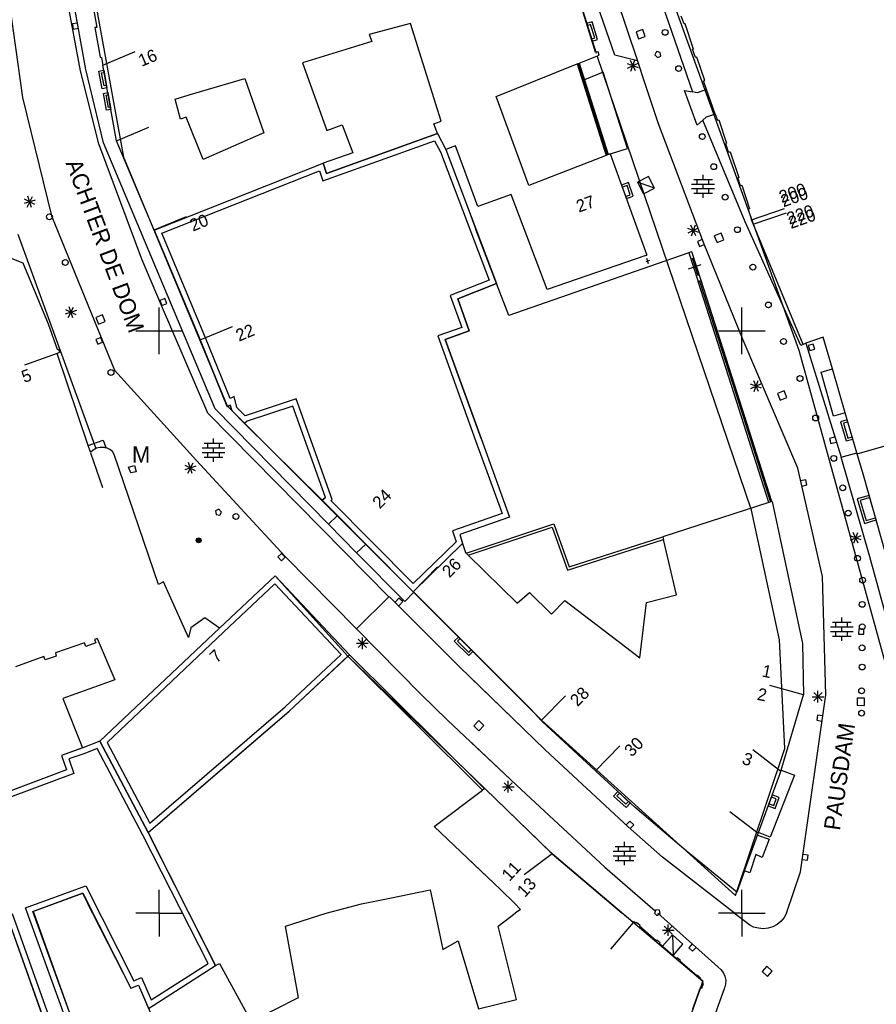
# Model space of a CAD drawing. Header units: millimetres. Extents: x 135944 to 142000, y 454200 to 456692.
# Tile 43 of 153: x 136888 to 136962, y 455792 to 455877. Entities that reach past the tile are written whole.
import ezdxf
from ezdxf.enums import TextEntityAlignment as Align

# ---------------------------------------------------------------- set-up
doc = ezdxf.new("R2010")
doc.units = ezdxf.units.MM
for name, color, linetype in [('TotaalGBKN2013_Bistad', 251, 'Continuous'), ('TotaalGBKN2013X$0$Contouren', 251, 'Continuous'), ('TotaalGBKN2013X$0$Xref', 251, 'Continuous')]:
    doc.layers.add(name, color=color, linetype=linetype)
doc.layers.add('TotaalGBKN2013X$0$PSVPORTS', color=251, linetype='Continuous', plot=False)
doc.styles.add('TotaalGBKN2013X$0$GBKN binnenstad 2009$0$Standard', font='txt')

# ---------------------------------------------------------------- blocks, each defined once
blk = doc.blocks.new('TotaalGBKN2013X$0$GBKN binnenstad 2009')
at = {"layer": 'TotaalGBKN2013_Bistad'}
for p, q in [((136893235, 455872333), (136889897, 455890339)), ((136935107, 455890813), (136941045, 455873168)), ((136935107, 455890813), (136941045, 455873168)), ((136939084, 455873661), (136933710, 455889470)), ((136939084, 455873661), (136933710, 455889470)), ((136885680, 455888852), (136888252, 455870035)), ((136893647, 455881762), (136894632, 455876033)), ((136893701, 455872442), (136892151, 455881091)), ((136937446, 455873917), (136935537, 455880018)), ((136937446, 455873917), (136935537, 455880018)), ((136942948, 455878683), (136945763, 455870519)), ((136942948, 455878683), (136945763, 455870519)), ((136945037, 455876352), (136944787, 455877025)), ((136945037, 455876352), (136944787, 455877025)), ((136892993, 455876430), (136892549, 455876356)), ((136892549, 455876356), (136892624, 455875912)), ((136892624, 455875912), (136893068, 455875987)), ((136894632, 455876033), (136894478, 455876036)), ((136894478, 455876036), (136894917, 455873483)), ((136921547, 455876401), (136918008, 455875455)), ((136924205, 455868004), (136921547, 455876401)), ((136937016, 455876291), (136936728, 455876201)), ((136937016, 455876291), (136936728, 455876201)), ((136937371, 455875154), (136937016, 455876291)), ((136937371, 455875154), (136937016, 455876291)), ((136941511, 455875864), (136940921, 455875672)), ((136941511, 455875864), (136940921, 455875672)), ((136941703, 455875274), (136941511, 455875864)), ((136941703, 455875274), (136941511, 455875864)), ((136945136, 455876361), (136945037, 455876352)), ((136945136, 455876361), (136945037, 455876352)), ((136945855, 455874176), (136945136, 455876361)), ((136945855, 455874176), (136945136, 455876361)), ((136918008, 455875455), (136918230, 455874833)), ((136937083, 455875064), (136937371, 455875154)), ((136937083, 455875064), (136937371, 455875154)), ((136940921, 455875672), (136941113, 455875082)), ((136940921, 455875672), (136941113, 455875082)), ((136941113, 455875082), (136941703, 455875274)), ((136941113, 455875082), (136941703, 455875274)), ((136918230, 455874833), (136912299, 455873018)), ((136945750, 455874173), (136945855, 455874176)), ((136945750, 455874173), (136945855, 455874176)), ((136946015, 455873480), (136945750, 455874173)), ((136946015, 455873480), (136945750, 455874173)), ((136894917, 455873483), (136895042, 455873480)), ((136895042, 455873480), (136895163, 455872815)), ((136895163, 455872815), (136897930, 455873976)), ((136936036, 455872989), (136937756, 455873680)), ((136936036, 455872989), (136937756, 455873680)), ((136937666, 455873942), (136937446, 455873917)), ((136937666, 455873942), (136937446, 455873917)), ((136937756, 455873680), (136937666, 455873942)), ((136937756, 455873680), (136937666, 455873942)), ((136941045, 455873168), (136939084, 455873661)), ((136941045, 455873168), (136939084, 455873661)), ((136940477, 455872294), (136940819, 455873234)), ((136940477, 455872294), (136940819, 455873234)), ((136942686, 455873972), (136942537, 455873701)), ((136942686, 455873972), (136942537, 455873701)), ((136942537, 455873701), (136942765, 455873457)), ((136942537, 455873701), (136942765, 455873457)), ((136942990, 455873912), (136942686, 455873972)), ((136942990, 455873912), (136942686, 455873972)), ((136942765, 455873457), (136943031, 455873581)), ((136942765, 455873457), (136943031, 455873581)), ((136943031, 455873581), (136942990, 455873912)), ((136943031, 455873581), (136942990, 455873912)), ((136946131, 455873507), (136946015, 455873480)), ((136946131, 455873507), (136946015, 455873480)), ((136946815, 455871507), (136946131, 455873507)), ((136946815, 455871507), (136946131, 455873507)), ((136895226, 455866136), (136893701, 455872442)), ((136896341, 455866325), (136895163, 455872815)), ((136912299, 455873018), (136914392, 455867211)), ((136928903, 455870124), (136935850, 455872914)), ((136928903, 455870124), (136935850, 455872914)), ((136935850, 455872914), (136936036, 455872989)), ((136935850, 455872914), (136936036, 455872989)), ((136935850, 455872914), (136938343, 455865055)), ((136935850, 455872914), (136938343, 455865055)), ((136935943, 455872952), (136938433, 455865099)), ((136935943, 455872952), (136938433, 455865099)), ((136936036, 455872989), (136938529, 455865129)), ((136936036, 455872989), (136938529, 455865129)), ((136941118, 455872593), (136940178, 455872935)), ((136941118, 455872593), (136940178, 455872935)), ((136940195, 455872553), (136941101, 455872975)), ((136940195, 455872553), (136941101, 455872975)), ((136940859, 455872311), (136940437, 455873217)), ((136940859, 455872311), (136940437, 455873217)), ((136941066, 455873163), (136941045, 455873168)), ((136941066, 455873163), (136941045, 455873168)), ((136941500, 455871801), (136941066, 455873163)), ((136941500, 455871801), (136941066, 455873163)), ((136894820, 455866052), (136893235, 455872333)), ((136895058, 455872146), (136895273, 455872184)), ((136895259, 455871023), (136895058, 455872146)), ((136902572, 455870256), (136907332, 455871660)), ((136907332, 455871660), (136908975, 455867001)), ((136942833, 455867762), (136941500, 455871801)), ((136942833, 455867762), (136941500, 455871801)), ((136895474, 455871061), (136895259, 455871023)), ((136946971, 455870722), (136946161, 455870449)), ((136946971, 455870722), (136946161, 455870449)), ((136946714, 455871454), (136946815, 455871507)), ((136946714, 455871454), (136946815, 455871507)), ((136946971, 455870722), (136946714, 455871454)), ((136946971, 455870722), (136946714, 455871454)), ((136947716, 455868605), (136946971, 455870722)), ((136947716, 455868605), (136946971, 455870722)), ((136888252, 455870035), (136890764, 455859888)), ((136895445, 455870230), (136895617, 455870260)), ((136895635, 455869179), (136895445, 455870230)), ((136901361, 455869899), (136902572, 455870256)), ((136901827, 455868163), (136901361, 455869899)), ((136931704, 455862489), (136928903, 455870124)), ((136931704, 455862489), (136928903, 455870124)), ((136946166, 455867645), (136945088, 455870637)), ((136945088, 455870637), (136945763, 455870519)), ((136946166, 455867645), (136945088, 455870637)), ((136945088, 455870637), (136945763, 455870519)), ((136946161, 455870449), (136945763, 455870519)), ((136946161, 455870449), (136945763, 455870519)), ((136895807, 455869209), (136895635, 455869179)), ((136902300, 455868334), (136901827, 455868163)), ((136903762, 455864723), (136902300, 455868334)), ((136946920, 455868346), (136946643, 455868088)), ((136946920, 455868346), (136946643, 455868088)), ((136947716, 455868605), (136946920, 455868346)), ((136947716, 455868605), (136946920, 455868346)), ((136947716, 455868605), (136947893, 455868101)), ((136947716, 455868605), (136947893, 455868101)), ((136896341, 455866325), (136899108, 455867486)), ((136914392, 455867211), (136915711, 455867680)), ((136915711, 455867680), (136916606, 455865294)), ((136923571, 455867782), (136924205, 455868004)), ((136923869, 455866938), (136923571, 455867782)), ((136946701, 455857571), (136942833, 455867762)), ((136946701, 455857571), (136942833, 455867762)), ((136946643, 455868088), (136946166, 455867645)), ((136946643, 455868088), (136946166, 455867645)), ((136950269, 455859355), (136946643, 455868088)), ((136950269, 455859355), (136946643, 455868088)), ((136947893, 455868101), (136948023, 455868103)), ((136947893, 455868101), (136948023, 455868103)), ((136948023, 455868103), (136948688, 455866127)), ((136948023, 455868103), (136948688, 455866127)), ((136908975, 455867001), (136903762, 455864723)), ((136923869, 455866938), (136914348, 455863511)), ((136898515, 455856151), (136894820, 455866052)), ((136904793, 455843294), (136895226, 455866136)), ((136899558, 455858657), (136896341, 455866325)), ((136925429, 455865884), (136924605, 455865573)), ((136927338, 455860674), (136925429, 455865884)), ((136948688, 455866127), (136948587, 455866080)), ((136948688, 455866127), (136948587, 455866080)), ((136948587, 455866080), (136948817, 455865361)), ((136948587, 455866080), (136948817, 455865361)), ((136916606, 455865294), (136914056, 455864399)), ((136924605, 455865573), (136926527, 455860407)), ((136938343, 455865055), (136931704, 455862489)), ((136938343, 455865055), (136931704, 455862489)), ((136938529, 455865129), (136938343, 455865055)), ((136938529, 455865129), (136938343, 455865055)), ((136938707, 455865196), (136938529, 455865129)), ((136938707, 455865196), (136938529, 455865129)), ((136938707, 455865196), (136941841, 455856493)), ((136938707, 455865196), (136941841, 455856493)), ((136948817, 455865361), (136948987, 455865382)), ((136948817, 455865361), (136948987, 455865382)), ((136948987, 455865382), (136949742, 455863160)), ((136948987, 455865382), (136949742, 455863160)), ((136914348, 455863511), (136914056, 455864399)), ((136941978, 455863256), (136941029, 455862762)), ((136941978, 455863256), (136941029, 455862762)), ((136942499, 455862255), (136941978, 455863256)), ((136942499, 455862255), (136941978, 455863256)), ((136946664, 455863007), (136946664, 455863407)), ((136946664, 455863007), (136946664, 455863407)), ((136949742, 455863160), (136949646, 455863117)), ((136949742, 455863160), (136949646, 455863117)), ((136949646, 455863117), (136949857, 455862469)), ((136949646, 455863117), (136949857, 455862469)), ((136940141, 455862473), (136939740, 455862329)), ((136940141, 455862473), (136939740, 455862329)), ((136940424, 455861688), (136940141, 455862473)), ((136940424, 455861688), (136940141, 455862473)), ((136942499, 455862255), (136941029, 455862762)), ((136941029, 455862762), (136941550, 455861761)), ((136942499, 455862255), (136941029, 455862762)), ((136941029, 455862762), (136941550, 455861761)), ((136941550, 455861761), (136942499, 455862255)), ((136941550, 455861761), (136942499, 455862255)), ((136945684, 455862607), (136947644, 455862607)), ((136945684, 455862607), (136947644, 455862607)), ((136945864, 455863007), (136947464, 455863007)), ((136945864, 455863007), (136947464, 455863007)), ((136946164, 455862607), (136946164, 455863007)), ((136946164, 455862607), (136946164, 455863007)), ((136946664, 455862207), (136946664, 455862607)), ((136946664, 455862207), (136946664, 455862607)), ((136947164, 455862607), (136947164, 455863007)), ((136947164, 455862607), (136947164, 455863007)), ((136949857, 455862469), (136949982, 455862516)), ((136949857, 455862469), (136949982, 455862516)), ((136949982, 455862516), (136950652, 455860475)), ((136949982, 455862516), (136950652, 455860475)), ((136888663, 455860631), (136889113, 455861523)), ((136889044, 455860601), (136888732, 455861553)), ((136930190, 455861702), (136927338, 455860674)), ((136930190, 455861702), (136927338, 455860674)), ((136933301, 455853541), (136930190, 455861702)), ((136933301, 455853541), (136930190, 455861702)), ((136940023, 455861544), (136940424, 455861688)), ((136940023, 455861544), (136940424, 455861688)), ((136945684, 455862207), (136947644, 455862207)), ((136945684, 455862207), (136947644, 455862207)), ((136945864, 455861807), (136947464, 455861807)), ((136945864, 455861807), (136947464, 455861807)), ((136946164, 455861807), (136946164, 455862207)), ((136946164, 455861807), (136946164, 455862207)), ((136946664, 455861407), (136946664, 455861807)), ((136946664, 455861407), (136946664, 455861807)), ((136947164, 455861807), (136947164, 455862207)), ((136947164, 455861807), (136947164, 455862207)), ((136889364, 455861233), (136888412, 455860921)), ((136889334, 455860852), (136888442, 455861302)), ((136890764, 455859888), (136896156, 455846626)), ((136899564, 455858660), (136902331, 455859821)), ((136926527, 455860407), (136927176, 455858708)), ((136950652, 455860475), (136950527, 455860433)), ((136950652, 455860475), (136950527, 455860433)), ((136950527, 455860433), (136950828, 455859533)), ((136950527, 455860433), (136950828, 455859533)), ((136950828, 455859533), (136953668, 455860502)), ((136950978, 455859173), (136953818, 455860142)), ((136946046, 455858167), (136945624, 455859073)), ((136946046, 455858167), (136945624, 455859073)), ((136945664, 455858150), (136946006, 455859090)), ((136945664, 455858150), (136946006, 455859090)), ((136955056, 455848749), (136950269, 455859355)), ((136955056, 455848749), (136950269, 455859355)), ((136955258, 455848840), (136950828, 455859533)), ((136955258, 455848840), (136950828, 455859533)), ((136899558, 455858657), (136903517, 455849214)), ((136928950, 455854062), (136927176, 455858708)), ((136928950, 455854062), (136927176, 455858708)), ((136946305, 455858449), (136945365, 455858791)), ((136946305, 455858449), (136945365, 455858791)), ((136945382, 455858409), (136946288, 455858831)), ((136945382, 455858409), (136946288, 455858831)), ((136948209, 455858380), (136947634, 455858147)), ((136948209, 455858380), (136947634, 455858147)), ((136947634, 455858147), (136947867, 455857572)), ((136947634, 455858147), (136947867, 455857572)), ((136948442, 455857805), (136948209, 455858380)), ((136948442, 455857805), (136948209, 455858380)), ((136946598, 455857830), (136946181, 455857662)), ((136946598, 455857830), (136946181, 455857662)), ((136946181, 455857662), (136946350, 455857244)), ((136946181, 455857662), (136946350, 455857244)), ((136946350, 455857244), (136946767, 455857413)), ((136946350, 455857244), (136946767, 455857413)), ((136950103, 455849194), (136946701, 455857571)), ((136950103, 455849194), (136946701, 455857571)), ((136947867, 455857572), (136948442, 455857805)), ((136947867, 455857572), (136948442, 455857805)), ((136885289, 455857012), (136888285, 455855825)), ((136941746, 455856460), (136933301, 455853541)), ((136941746, 455856460), (136933301, 455853541)), ((136941746, 455856460), (136941841, 455856493)), ((136941746, 455856460), (136941841, 455856493)), ((136945447, 455856700), (136942077, 455855515)), ((136945447, 455856700), (136942077, 455855515)), ((136945447, 455856700), (136945573, 455856752)), ((136945447, 455856700), (136945573, 455856752)), ((136945447, 455856700), (136946238, 455854235)), ((136945447, 455856700), (136946238, 455854235)), ((136945705, 455856794), (136945573, 455856752)), ((136945705, 455856794), (136945573, 455856752)), ((136946501, 455854318), (136945705, 455856794)), ((136946501, 455854318), (136945705, 455856794)), ((136888285, 455855825), (136890457, 455850602)), ((136900194, 455852171), (136898515, 455856151)), ((136942077, 455855515), (136930006, 455851319)), ((136942077, 455855515), (136930006, 455851319)), ((136942079, 455856043), (136941745, 455855925)), ((136942079, 455856043), (136941745, 455855925)), ((136941994, 455855749), (136941830, 455856219)), ((136941994, 455855749), (136941830, 455856219)), ((136945430, 455855338), (136946514, 455855686)), ((136945430, 455855338), (136946514, 455855686)), ((136945726, 455856276), (136946218, 455854748)), ((136945726, 455856276), (136946218, 455854748)), ((136925613, 455852739), (136928950, 455854062)), ((136926540.3, 455853106.6), (136928950, 455854062)), ((136930006, 455851319), (136928950, 455854062)), ((136930006, 455851319), (136928950, 455854062)), ((136946371, 455854277), (136946238, 455854235)), ((136946371, 455854277), (136946238, 455854235)), ((136949110, 455845299), (136946238, 455854235)), ((136949110, 455845299), (136946238, 455854235)), ((136946501, 455854318), (136946371, 455854277)), ((136946501, 455854318), (136946371, 455854277)), ((136946371, 455854272), (136949241, 455845341)), ((136946371, 455854272), (136949241, 455845341)), ((136949372, 455845383), (136946501, 455854318)), ((136949372, 455845383), (136946501, 455854318)), ((136900467, 455852773), (136900050, 455852602)), ((136900050, 455852602), (136900221, 455852185)), ((136904166, 455842946), (136900194, 455852171)), ((136900221, 455852185), (136900638, 455852356)), ((136900638, 455852356), (136900467, 455852773)), ((136926597, 455849994), (136925613, 455852739)), ((136892892, 455851744), (136891940, 455851432)), ((136892862, 455851363), (136891970, 455851813)), ((136892191, 455851142), (136892641, 455852034)), ((136892572, 455851112), (136892260, 455852064)), ((136895136, 455851388), (136894560, 455851158)), ((136895366, 455850812), (136895136, 455851388)), ((136900000, 455850000), (136900000, 455852000)), ((136950000, 455850000), (136950000, 455852000)), ((136950000, 455850000), (136950000, 455852000)), ((136890457, 455850602), (136891229, 455848435)), ((136894560, 455851158), (136894790, 455850582)), ((136894790, 455850582), (136895366, 455850812)), ((136898000, 455850000), (136900000, 455850000)), ((136900000, 455850000), (136902000, 455850000)), ((136900000, 455848000), (136900000, 455850000)), ((136903518, 455849214), (136906285, 455850375)), ((136924541, 455849261), (136926597, 455849994)), ((136948000, 455850000), (136950000, 455850000)), ((136948000, 455850000), (136950000, 455850000)), ((136950000, 455850000), (136952000, 455850000)), ((136950000, 455848000), (136950000, 455850000)), ((136950000, 455850000), (136952000, 455850000)), ((136950000, 455848000), (136950000, 455850000)), ((136894974, 455849433), (136894555, 455849270)), ((136894555, 455849270), (136894718, 455848851)), ((136894718, 455848851), (136895137, 455849014)), ((136895137, 455849014), (136894974, 455849433)), ((136903517, 455849214), (136905832, 455843501)), ((136927616, 455840762), (136924541, 455849261)), ((136954798, 455838219), (136950103, 455849194)), ((136954798, 455838219), (136950103, 455849194)), ((136955258, 455848840), (136955056, 455848749)), ((136955258, 455848840), (136955056, 455848749)), ((136955494, 455848929), (136955258, 455848840)), ((136955494, 455848929), (136955258, 455848840)), ((136956974, 455849468), (136955494, 455848929)), ((136956974, 455849468), (136955494, 455848929)), ((136955494, 455848929), (136958507, 455839147)), ((136955494, 455848929), (136958507, 455839147)), ((136956127, 455848861), (136955694, 455848738)), ((136956127, 455848861), (136955694, 455848738)), ((136955694, 455848738), (136955817, 455848305)), ((136955694, 455848738), (136955817, 455848305)), ((136956250, 455848428), (136956127, 455848861)), ((136956250, 455848428), (136956127, 455848861)), ((136957772, 455846733), (136956974, 455849468)), ((136957772, 455846733), (136956974, 455849468)), ((136891246, 455848067), (136888426, 455847044)), ((136891229, 455848435), (136891339, 455848437)), ((136891468, 455848170), (136891246, 455848067)), ((136893902, 455840168), (136891246, 455848067)), ((136891339, 455848437), (136891468, 455848170)), ((136955817, 455848305), (136956250, 455848428)), ((136955817, 455848305), (136956250, 455848428)), ((136896156, 455846626), (136903188, 455838873)), ((136956796, 455846457), (136957772, 455846733)), ((136956796, 455846457), (136957772, 455846733)), ((136957863, 455842673), (136956796, 455846457)), ((136957863, 455842673), (136956796, 455846457)), ((136958873, 455842958), (136957772, 455846733)), ((136958873, 455842958), (136957772, 455846733)), ((136949241, 455845341), (136952443, 455835287)), ((136949241, 455845341), (136952443, 455835287)), ((136952572, 455835334), (136949372, 455845383)), ((136952572, 455835334), (136949372, 455845383)), ((136951692, 455845087), (136950752, 455845429)), ((136951692, 455845087), (136950752, 455845429)), ((136950769, 455845047), (136951675, 455845469)), ((136950769, 455845047), (136951675, 455845469)), ((136951433, 455844805), (136951011, 455845711)), ((136951433, 455844805), (136951011, 455845711)), ((136951051, 455844788), (136951393, 455845728)), ((136951051, 455844788), (136951393, 455845728)), ((136952310, 455835250), (136949110, 455845299)), ((136952310, 455835250), (136949110, 455845299)), ((136953617, 455844858), (136953042, 455844625)), ((136953617, 455844858), (136953042, 455844625)), ((136953042, 455844625), (136953275, 455844050)), ((136953042, 455844625), (136953275, 455844050)), ((136953850, 455844283), (136953617, 455844858)), ((136953850, 455844283), (136953617, 455844858)), ((136953275, 455844050), (136953850, 455844283)), ((136953275, 455844050), (136953850, 455844283)), ((136919709, 455827168), (136904166, 455842946)), ((136914516, 455833393), (136904793, 455843294)), ((136905832, 455843501), (136906099, 455843632)), ((136906099, 455843632), (136906223, 455843167)), ((136906223, 455843167), (136907323, 455842050)), ((136911455, 455843543), (136907549, 455842238)), ((136914255, 455835689), (136911455, 455843543)), ((136958873, 455842958), (136957863, 455842673)), ((136958873, 455842958), (136957863, 455842673)), ((136959869, 455839537), (136958873, 455842958)), ((136959869, 455839537), (136958873, 455842958)), ((136907549, 455842238), (136907323, 455842050)), ((136907323, 455842050), (136913984, 455835462)), ((136959092, 455842170), (136958725, 455842063)), ((136959092, 455842170), (136958725, 455842063)), ((136958725, 455842063), (136959094, 455840797)), ((136958725, 455842063), (136959094, 455840797)), ((136893902, 455840168), (136895186, 455840618)), ((136895186, 455840618), (136895420, 455839972)), ((136903859, 455840358), (136905459, 455840358)), ((136904159, 455839958), (136904159, 455840358)), ((136904659, 455840358), (136904659, 455840758)), ((136905159, 455839958), (136905159, 455840358)), ((136927616, 455840762), (136930063, 455833998)), ((136927616, 455840762), (136930063, 455833998)), ((136957955, 455840871), (136957522, 455840749)), ((136957955, 455840871), (136957522, 455840749)), ((136957522, 455840749), (136957645, 455840316)), ((136957522, 455840749), (136957645, 455840316)), ((136957645, 455840316), (136958078, 455840438)), ((136957645, 455840316), (136958078, 455840438)), ((136959094, 455840797), (136959461, 455840904)), ((136959094, 455840797), (136959461, 455840904)), ((136959901, 455839427), (136962782, 455840267)), ((136959901, 455839427), (136962782, 455840267)), ((136894100, 455839580), (136893902, 455840168)), ((136894100, 455839580), (136894341, 455839794)), ((136894103, 455839518), (136895132, 455836546)), ((136894341, 455839794), (136894628, 455839942)), ((136894628, 455839942), (136894941, 455840015)), ((136894941, 455840015), (136895264, 455840009)), ((136895264, 455840009), (136895331, 455839997)), ((136895331, 455839997), (136895420, 455839972)), ((136895480, 455839954), (136895420, 455839972)), ((136895751, 455839824), (136895480, 455839954)), ((136895978, 455839628), (136895751, 455839824)), ((136896145, 455839379), (136895978, 455839628)), ((136903679, 455839958), (136905639, 455839958)), ((136903679, 455839558), (136905639, 455839558)), ((136904159, 455839158), (136904159, 455839558)), ((136904659, 455839558), (136904659, 455839958)), ((136905159, 455839158), (136905159, 455839558)), ((136958507, 455839147), (136959869, 455839537)), ((136958507, 455839147), (136959869, 455839537)), ((136960431, 455837619), (136959869, 455839537)), ((136960431, 455837619), (136959869, 455839537)), ((136899927, 455828231), (136896145, 455839379)), ((136902450, 455837769), (136902900, 455838661)), ((136902831, 455837739), (136902519, 455838691)), ((136903188, 455838873), (136910818, 455830613)), ((136903859, 455839158), (136905459, 455839158)), ((136904659, 455838758), (136904659, 455839158)), ((136960973, 455830599), (136958507, 455839147)), ((136960973, 455830599), (136958507, 455839147)), ((136897371, 455838306), (136897862, 455838435)), ((136897549, 455837798), (136897371, 455838306)), ((136898026, 455837903), (136897549, 455837798)), ((136897862, 455838435), (136898026, 455837903)), ((136903151, 455838371), (136902199, 455838059)), ((136903121, 455837990), (136902229, 455838440)), ((136956912, 455828902), (136954798, 455838219)), ((136956912, 455828902), (136954798, 455838219)), ((136955476, 455837209), (136955036, 455837112)), ((136955476, 455837209), (136955036, 455837112)), ((136955573, 455836769), (136955476, 455837209)), ((136955573, 455836769), (136955476, 455837209)), ((136968200, 455810043), (136960431, 455837619)), ((136968200, 455810043), (136960431, 455837619)), ((136955133, 455836672), (136955573, 455836769)), ((136955133, 455836672), (136955573, 455836769)), ((136914255, 455835689), (136913984, 455835462)), ((136913984, 455835462), (136915292, 455834145)), ((136952310, 455835250), (136943210, 455832326)), ((136952310, 455835250), (136943210, 455832326)), ((136952572, 455835334), (136952310, 455835250)), ((136952572, 455835334), (136952310, 455835250)), ((136952607, 455835345), (136952572, 455835334)), ((136952607, 455835345), (136952572, 455835334)), ((136952607, 455835345), (136955213, 455823163)), ((136952607, 455835345), (136955213, 455823163)), ((136960975, 455835680), (136960154, 455835441)), ((136960975, 455835680), (136960154, 455835441)), ((136960154, 455835441), (136960655, 455833716)), ((136960154, 455835441), (136960655, 455833716)), ((136905108, 455834676), (136904833, 455834535)), ((136904833, 455834535), (136904883, 455834230)), ((136905345, 455834440), (136905108, 455834676)), ((136905213, 455834179), (136905345, 455834440)), ((136904883, 455834230), (136905213, 455834179)), ((136915292, 455834145), (136914516, 455833393)), ((136915292, 455834145), (136917727, 455831692)), ((136930063, 455833998), (136925797, 455832519)), ((136930063, 455833998), (136926540.3, 455832776.7)), ((136960655, 455833716), (136961476, 455833955)), ((136960655, 455833716), (136961476, 455833955)), ((136914516, 455833393), (136916939, 455830945)), ((136926338, 455830919), (136933866, 455833436)), ((136926338, 455830919), (136933866, 455833436)), ((136926524, 455830736), (136933723, 455833142)), ((136926524, 455830736), (136933723, 455833142)), ((136933723, 455833142), (136935024, 455829459)), ((136933723, 455833142), (136935024, 455829459)), ((136933866, 455833436), (136935169, 455829750)), ((136933866, 455833436), (136935169, 455829750)), ((136959982, 455831776), (136959560, 455832682)), ((136959982, 455831776), (136959560, 455832682)), ((136959600, 455831759), (136959942, 455832699)), ((136959600, 455831759), (136959942, 455832699)), ((136925797, 455832519), (136926095, 455831556)), ((136935024, 455829459), (136943265, 455832088)), ((136935024, 455829459), (136943265, 455832088)), ((136935169, 455829750), (136943210, 455832326)), ((136935169, 455829750), (136943210, 455832326)), ((136943210, 455832326), (136943265, 455832088)), ((136943210, 455832326), (136943265, 455832088)), ((136944383, 455827347), (136943265, 455832088)), ((136944383, 455827347), (136943265, 455832088)), ((136960241, 455832058), (136959301, 455832400)), ((136960241, 455832058), (136959301, 455832400)), ((136959318, 455832018), (136960224, 455832440)), ((136959318, 455832018), (136960224, 455832440)), ((136916939, 455830945), (136917727, 455831692)), ((136917727, 455831692), (136921783, 455827605)), ((136926095, 455831556), (136926273, 455830982)), ((136926273, 455830982), (136926338, 455830919)), ((136910493, 455830897), (136910169, 455830585)), ((136910169, 455830585), (136910481, 455830261)), ((136910481, 455830261), (136910805, 455830573)), ((136910805, 455830573), (136910493, 455830897)), ((136910818, 455830613), (136916925, 455824404)), ((136916939, 455830945), (136921082, 455826764)), ((136926524, 455830736), (136926338, 455830919)), ((136926524, 455830736), (136930715, 455826626)), ((136926524, 455830736), (136930715, 455826626)), ((136963924, 455819792), (136960973, 455830599)), ((136963924, 455819792), (136960973, 455830599)), ((136921783, 455827605), (136923888, 455829743)), ((136900370, 455828443), (136899927, 455828231)), ((136902506, 455823679), (136900370, 455828443)), ((136909941, 455828975), (136905168, 455824480)), ((136916322, 455822196), (136909941, 455828975)), ((136957197, 455818757), (136956912, 455828902)), ((136957197, 455818757), (136956912, 455828902)), ((136921783, 455827605), (136921837, 455827551)), ((136919709, 455827168), (136916925, 455824404)), ((136919744, 455827202), (136919709, 455827168)), ((136925773, 455821139), (136919744, 455827202)), ((136920570, 455827056), (136920267, 455826723)), ((136920903, 455826754), (136920570, 455827056)), ((136920600, 455826421), (136920903, 455826754)), ((136921082, 455826764), (136921837, 455827551)), ((136921837, 455827551), (136931875, 455817514)), ((136930715, 455826626), (136931774, 455827549)), ((136930715, 455826626), (136931774, 455827549)), ((136931774, 455827549), (136933655, 455825665)), ((136931774, 455827549), (136933655, 455825665)), ((136933655, 455825665), (136934816, 455826859)), ((136933655, 455825665), (136934816, 455826859)), ((136934816, 455826859), (136939274, 455823430)), ((136934816, 455826859), (136939274, 455823430)), ((136941803, 455826670), (136944383, 455827347)), ((136941803, 455826670), (136944383, 455827347)), ((136941247, 455821912), (136941803, 455826670)), ((136941247, 455821912), (136941803, 455826670)), ((136903913, 455825370), (136902702, 455824498)), ((136905168, 455824480), (136903913, 455825370)), ((136958570, 455824977), (136958570, 455825377)), ((136958570, 455824977), (136958570, 455825377)), ((136902702, 455824498), (136902506, 455823679)), ((136916925, 455824404), (136922415, 455818822)), ((136957590, 455824577), (136959550, 455824577)), ((136957590, 455824577), (136959550, 455824577)), ((136957770, 455824977), (136959370, 455824977)), ((136957770, 455824977), (136959370, 455824977)), ((136958070, 455824577), (136958070, 455824977)), ((136958070, 455824577), (136958070, 455824977)), ((136958570, 455824177), (136958570, 455824577)), ((136958570, 455824177), (136958570, 455824577)), ((136959070, 455824577), (136959070, 455824977)), ((136959070, 455824577), (136959070, 455824977)), ((136960024, 455824406), (136960018, 455823956)), ((136960024, 455824406), (136960018, 455823956)), ((136960474, 455824400), (136960024, 455824406)), ((136960474, 455824400), (136960024, 455824406)), ((136960468, 455823950), (136960474, 455824400)), ((136960468, 455823950), (136960474, 455824400)), ((136894678, 455823582), (136894451, 455823487)), ((136894451, 455823487), (136894558, 455823201)), ((136894678, 455823582), (136896196, 455820046)), ((136917080, 455822817), (136917788, 455823525)), ((136917788, 455822817), (136917080, 455823525)), ((136917434, 455822671), (136917434, 455823671)), ((136925818, 455823572), (136925605, 455823360)), ((136925605, 455823360), (136926567, 455822397)), ((136939274, 455823430), (136941247, 455821912)), ((136939274, 455823430), (136941247, 455821912)), ((136957590, 455824177), (136959550, 455824177)), ((136957590, 455824177), (136959550, 455824177)), ((136957770, 455823777), (136959370, 455823777)), ((136957770, 455823777), (136959370, 455823777)), ((136958070, 455823777), (136958070, 455824177)), ((136958070, 455823777), (136958070, 455824177)), ((136958570, 455823377), (136958570, 455823777)), ((136958570, 455823377), (136958570, 455823777)), ((136959070, 455823777), (136959070, 455824177)), ((136959070, 455823777), (136959070, 455824177)), ((136960018, 455823956), (136960468, 455823950)), ((136960018, 455823956), (136960468, 455823950)), ((136893576, 455823209), (136891086, 455822351)), ((136893692, 455822903), (136893576, 455823209)), ((136894558, 455823201), (136893692, 455822903)), ((136916934, 455823171), (136917934, 455823171)), ((136926540.3, 455822848.2), (136931875, 455817514)), ((136926567, 455822397), (136926780, 455822609)), ((136955213, 455823163), (136955278, 455818736)), ((136955213, 455823163), (136955278, 455818736)), ((136890100, 455822040), (136887658, 455821166)), ((136890208, 455821747), (136890100, 455822040)), ((136891162, 455822059), (136890208, 455821747)), ((136891086, 455822351), (136891162, 455822059)), ((136911149, 455817340), (136916176, 455822059)), ((136916176, 455822059), (136916322, 455822196)), ((136916176, 455822059), (136927741, 455810556)), ((136916322, 455822196), (136927901, 455810676)), ((136933123, 455814025), (136925773, 455821139)), ((136896196, 455820046), (136891712, 455818446)), ((136933123, 455814025), (136926540.3, 455820396.4)), ((136955280, 455818744), (136952393, 455819554)), ((136955280, 455818744), (136952393, 455819554)), ((136891712, 455818446), (136893426, 455814191)), ((136922415, 455818822), (136924728, 455816586)), ((136932769, 455816539), (136934874, 455818677)), ((136932769, 455816539), (136934874, 455818677)), ((136953378, 455812278), (136955278, 455818736)), ((136953378, 455812278), (136955278, 455818736)), ((136955041, 455803562), (136957197, 455818757)), ((136955041, 455803562), (136957197, 455818757)), ((136956028, 455818591), (136957028, 455818591)), ((136956028, 455818591), (136957028, 455818591)), ((136956174, 455818237), (136956882, 455818945)), ((136956882, 455818237), (136956174, 455818945)), ((136956174, 455818237), (136956882, 455818945)), ((136956882, 455818237), (136956174, 455818945)), ((136956528, 455818091), (136956528, 455819091)), ((136956528, 455818091), (136956528, 455819091)), ((136959900, 455818468), (136959890, 455817848)), ((136959900, 455818468), (136959890, 455817848)), ((136960520, 455818458), (136959900, 455818468)), ((136960520, 455818458), (136959900, 455818468)), ((136960510, 455817838), (136960520, 455818458)), ((136960510, 455817838), (136960520, 455818458)), ((136931875, 455817514), (136932769, 455816539)), ((136931875, 455817514), (136932769, 455816539)), ((136959890, 455817848), (136960510, 455817838)), ((136959890, 455817848), (136960510, 455817838)), ((136909163, 455815652), (136911149, 455817340)), ((136924728, 455816586), (136930656, 455810993)), ((136956491, 455817010), (136956425, 455816565)), ((136956491, 455817010), (136956425, 455816565)), ((136956936, 455816944), (136956491, 455817010)), ((136956936, 455816944), (136956491, 455817010)), ((136927415, 455816536), (136926982, 455816093)), ((136926982, 455816093), (136927425, 455815660)), ((136927858, 455816103), (136927415, 455816536)), ((136927425, 455815660), (136927858, 455816103)), ((136932850, 455816450), (136932769, 455816539)), ((136932850, 455816450), (136932769, 455816539)), ((136937423, 455812225), (136932850, 455816450)), ((136937423, 455812225), (136932850, 455816450)), ((136956425, 455816565), (136956870, 455816499)), ((136956425, 455816565), (136956870, 455816499)), ((136899035, 455806940), (136909163, 455815652)), ((136893426, 455814191), (136891618, 455813553)), ((136926540.3, 455814876.1), (136930656, 455810993)), ((136937423, 455812225), (136939528, 455814363)), ((136937423, 455812225), (136939528, 455814363)), ((136891618, 455813553), (136892041, 455812305)), ((136940241, 455807416), (136933123, 455814025)), ((136940241, 455807416), (136933123, 455814025)), ((136953344, 455812162), (136950926, 455814021)), ((136953344, 455812162), (136950926, 455814021)), ((136892041, 455812305), (136885731, 455809944)), ((136940835, 455809072), (136937423, 455812225)), ((136940835, 455809072), (136937423, 455812225)), ((136951421, 455806916), (136953337, 455812165)), ((136951421, 455806916), (136953337, 455812165)), ((136954522, 455811855), (136952426, 455806533)), ((136954522, 455811855), (136952426, 455806533)), ((136953337, 455812165), (136953378, 455812278)), ((136953337, 455812165), (136953378, 455812278)), ((136953378, 455812278), (136954522, 455811855)), ((136953378, 455812278), (136954522, 455811855)), ((136927901, 455810676), (136927741, 455810556)), ((136927952, 455810715), (136927901, 455810676)), ((136927952, 455810715), (136933707, 455805110)), ((136927952, 455810715), (136933707, 455805110)), ((136929444, 455810851), (136930444, 455810851)), ((136929444, 455810851), (136930444, 455810851)), ((136929590, 455810497), (136930298, 455811205)), ((136930298, 455810497), (136929590, 455811205)), ((136929590, 455810497), (136930298, 455811205)), ((136930298, 455810497), (136929590, 455811205)), ((136929944, 455810351), (136929944, 455811351)), ((136929944, 455810351), (136929944, 455811351)), ((136930656, 455810993), (136938245, 455803948)), ((136930656, 455810993), (136938245, 455803948)), ((136923597, 455807435), (136927741, 455810556)), ((136939272, 455810065), (136939497, 455810309)), ((136939272, 455810065), (136939497, 455810309)), ((136940050, 455809348), (136939272, 455810065)), ((136940050, 455809348), (136939272, 455810065)), ((136952942, 455809816), (136952538, 455809963)), ((136952942, 455809816), (136952538, 455809963)), ((136940275, 455809592), (136940050, 455809348)), ((136940275, 455809592), (136940050, 455809348)), ((136945220, 455805356), (136940835, 455809072)), ((136945220, 455805356), (136940835, 455809072)), ((136952332, 455809400), (136952736, 455809253)), ((136952332, 455809400), (136952736, 455809253)), ((136952736, 455809253), (136952942, 455809816)), ((136952736, 455809253), (136952942, 455809816)), ((136951390, 455806831), (136948972, 455808690)), ((136951390, 455806831), (136948972, 455808690)), ((136929271, 455802028), (136923597, 455807435)), ((136940394, 455807896), (136940079, 455807575)), ((136940394, 455807896), (136940079, 455807575)), ((136943175, 455804821), (136940241, 455807416)), ((136943175, 455804821), (136940241, 455807416)), ((136940716, 455807582), (136940394, 455807896)), ((136940716, 455807582), (136940394, 455807896)), ((136940401, 455807260), (136940716, 455807582)), ((136940401, 455807260), (136940716, 455807582)), ((136899035, 455806940), (136902545, 455800000)), ((136950219, 455803626), (136951339, 455806692)), ((136950219, 455803626), (136951339, 455806692)), ((136951339, 455806692), (136951390, 455806831)), ((136951339, 455806692), (136951390, 455806831)), ((136951339, 455806692), (136952332, 455806352)), ((136951339, 455806692), (136952332, 455806352)), ((136951390, 455806831), (136951421, 455806916)), ((136951390, 455806831), (136951421, 455806916)), ((136952426, 455806533), (136951421, 455806916)), ((136952426, 455806533), (136951421, 455806916)), ((136939125, 455805726), (136940725, 455805726)), ((136939125, 455805726), (136940725, 455805726)), ((136939425, 455805326), (136939425, 455805726)), ((136939425, 455805326), (136939425, 455805726)), ((136939925, 455805726), (136939925, 455806126)), ((136939925, 455805726), (136939925, 455806126)), ((136940425, 455805326), (136940425, 455805726)), ((136940425, 455805326), (136940425, 455805726)), ((136952332, 455806352), (136951751, 455804794)), ((136952332, 455806352), (136951751, 455804794)), ((136933707, 455805110), (136931311, 455803305)), ((136933707, 455805110), (136931311, 455803305)), ((136933707, 455805110), (136939732, 455800000)), ((136933707, 455805110), (136939732, 455800000)), ((136938945, 455805326), (136940905, 455805326)), ((136938945, 455805326), (136940905, 455805326)), ((136938945, 455804926), (136940905, 455804926)), ((136938945, 455804926), (136940905, 455804926)), ((136939425, 455804526), (136939425, 455804926)), ((136939425, 455804526), (136939425, 455804926)), ((136939925, 455804926), (136939925, 455805326)), ((136939925, 455804926), (136939925, 455805326)), ((136940425, 455804526), (136940425, 455804926)), ((136940425, 455804526), (136940425, 455804926)), ((136949362, 455800000), (136943175, 455804821)), ((136949362, 455800000), (136943175, 455804821)), ((136949552, 455801800), (136945220, 455805356)), ((136949552, 455801800), (136945220, 455805356)), ((136951193, 455805035), (136950676, 455803474)), ((136951193, 455805035), (136950676, 455803474)), ((136951751, 455804794), (136951193, 455805035)), ((136951751, 455804794), (136951193, 455805035)), ((136955695, 455804986), (136955250, 455805049)), ((136955695, 455804986), (136955250, 455805049)), ((136955633, 455804540), (136955695, 455804986)), ((136955633, 455804540), (136955695, 455804986)), ((136929271, 455802028), (136926540.3, 455804630.2)), ((136938245, 455803948), (136942553, 455800214)), ((136938245, 455803948), (136942553, 455800214)), ((136939125, 455804526), (136940725, 455804526)), ((136939125, 455804526), (136940725, 455804526)), ((136939925, 455804126), (136939925, 455804526)), ((136939925, 455804126), (136939925, 455804526)), ((136955187, 455804603), (136955633, 455804540)), ((136955187, 455804603), (136955633, 455804540)), ((136950219, 455803626), (136949552, 455801800)), ((136950219, 455803626), (136949552, 455801800)), ((136950676, 455803474), (136950219, 455803626)), ((136950676, 455803474), (136950219, 455803626)), ((136953842, 455800000), (136955041, 455803562)), ((136953842, 455800000), (136955041, 455803562)), ((136893453, 455801714), (136889172, 455800155)), ((136894262, 455800000), (136893453, 455801714)), ((136900000, 455800000), (136900000, 455802000)), ((136919779, 455801303), (136923248, 455802017)), ((136923248, 455802017), (136923681, 455800000)), ((136929271, 455802028), (136930518, 455800840)), ((136929271, 455802028), (136930518, 455800840)), ((136950000, 455800000), (136950000, 455802000)), ((136950000, 455800000), (136950000, 455802000)), ((136914327, 455800000), (136917361, 455800806)), ((136917361, 455800806), (136919779, 455801303)), ((136930518, 455800840), (136931001, 455800331)), ((136930518, 455800840), (136931001, 455800331)), ((136889172, 455800155), (136889225, 455800000)), ((136889225, 455800000), (136892805, 455790059)), ((136894262, 455800000), (136897574, 455793552)), ((136900000, 455800000), (136898000, 455800000)), ((136900000, 455800000), (136898000, 455800000)), ((136900000, 455800000), (136902000, 455800000)), ((136900000, 455800000), (136902000, 455800000)), ((136900000, 455800000), (136900000, 455798000)), ((136902545, 455800000), (136904837, 455795508)), ((136910824, 455798894), (136914327, 455800000)), ((136923681, 455800000), (136924349, 455796884)), ((136929077, 455798897), (136930553, 455800000)), ((136929077, 455798897), (136930553, 455800000)), ((136931001, 455800331), (136930553, 455800000)), ((136931001, 455800331), (136930553, 455800000)), ((136940675, 455799202), (136939732, 455800000)), ((136940675, 455799202), (136939732, 455800000)), ((136942628, 455800300), (136942492, 455799994)), ((136942628, 455800300), (136942492, 455799994)), ((136942492, 455799994), (136942710, 455799798)), ((136942492, 455799994), (136942710, 455799798)), ((136942935, 455800268), (136942628, 455800300)), ((136942935, 455800268), (136942628, 455800300)), ((136942710, 455799798), (136942999, 455799965)), ((136942710, 455799798), (136942999, 455799965)), ((136942800, 455800000), (136947922, 455795397)), ((136942800, 455800000), (136947922, 455795397)), ((136942999, 455799965), (136942935, 455800268)), ((136942999, 455799965), (136942935, 455800268)), ((136950000, 455800000), (136948000, 455800000)), ((136950000, 455800000), (136948000, 455800000)), ((136950000, 455800000), (136948000, 455800000)), ((136950000, 455800000), (136948000, 455800000)), ((136950693, 455798963), (136949351, 455800000)), ((136950693, 455798963), (136949351, 455800000)), ((136950000, 455800000), (136952000, 455800000)), ((136950000, 455800000), (136952000, 455800000)), ((136950000, 455800000), (136950000, 455798000)), ((136950000, 455800000), (136952000, 455800000)), ((136950000, 455800000), (136952000, 455800000)), ((136950000, 455800000), (136950000, 455798000)), ((136953842, 455800000), (136953635, 455799632)), ((136953842, 455800000), (136953635, 455799632)), ((136887079, 455799330), (136890545, 455789575)), ((136911960, 455792751), (136910824, 455798894)), ((136930649, 455792590), (136929077, 455798897)), ((136930649, 455792590), (136929077, 455798897)), ((136940675, 455799202), (136938738, 455796912)), ((136940675, 455799202), (136938738, 455796912)), ((136940745, 455799284), (136940675, 455799202)), ((136940745, 455799284), (136940675, 455799202)), ((136940906, 455799145), (136940745, 455799284)), ((136940906, 455799145), (136940745, 455799284)), ((136940958, 455799205), (136940906, 455799145)), ((136940958, 455799205), (136940906, 455799145)), ((136941257, 455798945), (136940958, 455799205)), ((136941257, 455798945), (136940958, 455799205)), ((136941205, 455798885), (136941257, 455798945)), ((136941205, 455798885), (136941257, 455798945)), ((136942649, 455797633), (136941205, 455798885)), ((136942649, 455797633), (136941205, 455798885)), ((136943322, 455798189), (136944030, 455798897)), ((136944030, 455798189), (136943322, 455798897)), ((136943322, 455798189), (136944030, 455798897)), ((136944030, 455798189), (136943322, 455798897)), ((136943676, 455798043), (136943676, 455799043)), ((136943676, 455798043), (136943676, 455799043)), ((136951009, 455798815), (136950693, 455798963)), ((136951009, 455798815), (136950693, 455798963)), ((136952661, 455798844), (136952258, 455798719)), ((136952661, 455798844), (136952258, 455798719)), ((136953034, 455799043), (136952661, 455798844)), ((136953034, 455799043), (136952661, 455798844)), ((136953362, 455799309), (136953034, 455799043)), ((136953362, 455799309), (136953034, 455799043)), ((136953635, 455799632), (136953362, 455799309)), ((136953635, 455799632), (136953362, 455799309)), ((136943176, 455798543), (136944176, 455798543)), ((136943176, 455798543), (136944176, 455798543)), ((136944032, 455798132), (136943191, 455797167)), ((136944032, 455798132), (136943191, 455797167)), ((136944032, 455798132), (136944099, 455796375)), ((136944940, 455797340), (136944032, 455798132)), ((136944032, 455798132), (136944099, 455796375)), ((136944940, 455797340), (136944032, 455798132)), ((136951417, 455798704), (136951009, 455798815)), ((136951417, 455798704), (136951009, 455798815)), ((136951838, 455798671), (136951417, 455798704)), ((136951838, 455798671), (136951417, 455798704)), ((136952258, 455798719), (136951838, 455798671)), ((136952258, 455798719), (136951838, 455798671)), ((136924349, 455796884), (136925650, 455797632)), ((136925650, 455797632), (136927408, 455791791)), ((136942701, 455797693), (136942649, 455797633)), ((136942701, 455797693), (136942649, 455797633)), ((136942986, 455797445), (136942701, 455797693)), ((136942986, 455797445), (136942701, 455797693)), ((136942934, 455797386), (136942986, 455797445)), ((136942934, 455797386), (136942986, 455797445)), ((136944401, 455796113), (136942934, 455797386)), ((136944401, 455796113), (136942934, 455797386)), ((136943191, 455797167), (136944099, 455796375)), ((136943191, 455797167), (136944099, 455796375)), ((136944099, 455796375), (136944940, 455797340)), ((136944099, 455796375), (136944940, 455797340)), ((136945738, 455797363), (136945437, 455797029)), ((136945738, 455797363), (136945437, 455797029)), ((136945437, 455797029), (136945772, 455796728)), ((136945437, 455797029), (136945772, 455796728)), ((136945772, 455796728), (136946072, 455797063)), ((136945772, 455796728), (136946072, 455797063)), ((136904837, 455795508), (136905180, 455795687)), ((136905180, 455795687), (136907891, 455790689)), ((136944453, 455796173), (136944401, 455796113)), ((136944453, 455796173), (136944401, 455796113)), ((136944734, 455795929), (136944453, 455796173)), ((136944734, 455795929), (136944453, 455796173)), ((136944682, 455795869), (136944734, 455795929)), ((136944682, 455795869), (136944734, 455795929)), ((136946129, 455794614), (136944682, 455795869)), ((136946129, 455794614), (136944682, 455795869)), ((136952143, 455795450), (136951728, 455794989)), ((136952143, 455795450), (136951728, 455794989)), ((136952604, 455795035), (136952143, 455795450)), ((136952604, 455795035), (136952143, 455795450)), ((136946181, 455794674), (136946129, 455794614)), ((136946181, 455794674), (136946129, 455794614)), ((136946490, 455794406), (136946181, 455794674)), ((136946490, 455794406), (136946181, 455794674)), ((136947922, 455795397), (136948191, 455795179)), ((136947922, 455795397), (136948191, 455795179)), ((136948191, 455795179), (136948404, 455794905)), ((136948191, 455795179), (136948404, 455794905)), ((136948404, 455794905), (136948548, 455794590)), ((136948404, 455794905), (136948548, 455794590)), ((136951728, 455794989), (136952189, 455794574)), ((136951728, 455794989), (136952189, 455794574)), ((136952189, 455794574), (136952604, 455795035)), ((136952189, 455794574), (136952604, 455795035)), ((136897574, 455793552), (136898208, 455793826)), ((136898208, 455793826), (136901456, 455786332)), ((136946438, 455794346), (136946490, 455794406)), ((136946438, 455794346), (136946490, 455794406)), ((136946656, 455794157), (136946438, 455794346)), ((136946656, 455794157), (136946438, 455794346)), ((136946569, 455793578), (136946713, 455793974)), ((136946569, 455793578), (136946713, 455793974)), ((136946604, 455794013), (136946656, 455794157)), ((136946604, 455794013), (136946656, 455794157)), ((136946713, 455793974), (136946604, 455794013)), ((136946713, 455793974), (136946604, 455794013)), ((136948605, 455793903), (136948516, 455793568)), ((136948605, 455793903), (136948516, 455793568)), ((136948548, 455794590), (136948617, 455794250)), ((136948548, 455794590), (136948617, 455794250)), ((136948617, 455794250), (136948605, 455793903)), ((136948617, 455794250), (136948605, 455793903)), ((136945795, 455791785), (136946460, 455793617)), ((136945795, 455791785), (136946460, 455793617)), ((136948490, 455793508), (136945938, 455786476)), ((136948490, 455793508), (136945938, 455786476)), ((136946460, 455793617), (136946569, 455793578)), ((136946460, 455793617), (136946569, 455793578)), ((136948516, 455793568), (136948490, 455793508)), ((136948516, 455793568), (136948490, 455793508)), ((136907891, 455790689), (136911960, 455792751)), ((136927408, 455791791), (136930649, 455792590)), ((136927408, 455791791), (136930649, 455792590))]:
    blk.add_line(p, q, dxfattribs=at)
for centre, radius in [((136943418, 455875625), 250), ((136943418, 455875625), 250), ((136944572, 455872515), 250), ((136944572, 455872515), 250), ((136946600, 455866678), 250), ((136946600, 455866678), 250), ((136947582, 455864096), 250), ((136947582, 455864096), 250), ((136948563, 455861479), 250), ((136948563, 455861479), 250), ((136890577, 455859794), 250), ((136949611, 455858682), 250), ((136949611, 455858682), 250), ((136891937, 455855872), 250), ((136950944, 455855472), 250), ((136950944, 455855472), 250), ((136952272, 455852226), 250), ((136952272, 455852226), 250), ((136953576, 455849088), 250), ((136953576, 455849088), 250), ((136895858, 455846429), 250), ((136954986, 455845911), 250), ((136954986, 455845911), 250), ((136956330, 455842517), 250), ((136956330, 455842517), 250), ((136957882, 455839052), 250), ((136957882, 455839052), 250), ((136958651, 455836525), 250), ((136958651, 455836525), 250), ((136959119, 455834354), 250), ((136959119, 455834354), 250), ((136906581, 455834065), 250), ((136903382, 455832014), 215), ((136903382, 455832014), 155), ((136903382, 455832014), 95), ((136903382, 455832014), 35), ((136959917, 455830472), 250), ((136959917, 455830472), 250), ((136960362, 455828597), 250), ((136960362, 455828597), 250), ((136960326, 455826517), 250), ((136960326, 455826517), 250), ((136960329, 455824595), 250), ((136960329, 455824595), 250), ((136960314, 455822788), 250), ((136960314, 455822788), 250), ((136960324, 455821136), 250), ((136960324, 455821136), 250), ((136960275, 455819095), 250), ((136960275, 455819095), 250), ((136960273, 455817173), 250), ((136960273, 455817173), 250)]:
    blk.add_circle(centre, radius, dxfattribs=at)
for points in [[(136936668, 455876391), (136937142, 455874872), (136937620, 455875021), (136937146, 455876540)], [(136936668, 455876391), (136937142, 455874872), (136937620, 455875021), (136937146, 455876540)], [(136895237, 455872380), (136895508, 455870863), (136895096, 455870789), (136894823, 455872306)], [(136895581, 455870456), (136895842, 455869011), (136895473, 455868944), (136895210, 455870389)], [(136939672, 455862517), (136940090, 455861355), (136940679, 455861567), (136940261, 455862729)], [(136939672, 455862517), (136940090, 455861355), (136940679, 455861567), (136940261, 455862729)], [(136959516, 455840711), (136959035, 455842361), (136958475, 455842198), (136958955, 455840548)], [(136959516, 455840711), (136959035, 455842361), (136958475, 455842198), (136958955, 455840548)], [(136961531, 455833762), (136960918, 455835871), (136959904, 455835576), (136960518, 455833467)], [(136961531, 455833762), (136960918, 455835871), (136959904, 455835576), (136960518, 455833467)], [(136926921, 455822467), (136925676, 455823712), (136925321, 455823357), (136926565, 455822112)], [(136939350, 455810444), (136940421, 455809455), (136940059, 455809063), (136938988, 455810053)], [(136939350, 455810444), (136940421, 455809455), (136940059, 455809063), (136938988, 455810053)], [(136952606, 455810150), (136952262, 455809211), (136952853, 455808995), (136953196, 455809934)], [(136952606, 455810150), (136952262, 455809211), (136952853, 455808995), (136953196, 455809934)]]:
    blk.add_3dface(points, dxfattribs=at)
at = {"layer": 'TotaalGBKN2013_Bistad', "style": 'TotaalGBKN2013X$0$GBKN binnenstad 2009$0$Standard'}
for s, rotation, p in [('16', 22.7597, (136898281.1, 455873145)), ('200', 19.367, (136953238.2, 455861456.2)), ('200', 19.367, (136953388.2, 455861096.2)), ('220', 19.2825, (136953891, 455859602.4)), ('20', 22.7597, (136902684.1, 455858991)), ('220', 19.2825, (136954041, 455859242.4)), ('22', 22.7597, (136906638.1, 455849545)), ('24', 45.4416, (136918555.5, 455835030.8)), ('26', 45.4339, (136924534.5, 455829113.8)), ('7', 43.2797, (136904565.7, 455821811.7)), ('28', 45.4339, (136935520.5, 455818047.8)), ('28', 45.4339, (136935520.5, 455818047.8)), ('30', 45.4339, (136940173.5, 455813732.8)), ('30', 45.4339, (136940173.5, 455813732.8))]:
    blk.add_text(s, height=1054, rotation=rotation, dxfattribs=at).set_placement(p, align=Align.MIDDLE_LEFT)
for s, rotation, p in [('ACHTER DE DOM', 290.465303, (136894692.8, 455857057.9)), ('PAUSDAM', 81.945253, (136959057.6, 455811633.6)), ('PAUSDAM', 81.945253, (136959057.6, 455811633.6))]:
    blk.add_text(s, height=1400, rotation=rotation, dxfattribs=at).set_placement(p, align=Align.CENTER)
for s, rotation, p in [('27', 19.911, (136937309.7, 455861173.4)), ('27', 19.911, (136937309.7, 455861173.4)), ('5', 19.9494, (136888968.4, 455846280.7)), ('1', 348.6066, (136952527.9, 455820691.6)), ('1', 348.6066, (136952527.9, 455820691.6)), ('2', 348.6066, (136952120.3, 455818693)), ('2', 348.6066, (136952120.3, 455818693)), ('3', 339.8736, (136950850.1, 455813089.3)), ('3', 339.8736, (136950850.1, 455813089.3)), ('11', 47.3407, (136930733.6, 455804194)), ('11', 47.3407, (136930733.6, 455804194)), ('13', 47.3407, (136932049.5, 455802809.4)), ('13', 47.3407, (136932049.5, 455802809.4))]:
    blk.add_text(s, height=1054, rotation=rotation, dxfattribs=at).set_placement(p, align=Align.MIDDLE_RIGHT)
blk.add_text('M', height=1400, dxfattribs=at).set_placement((136897665, 455838678))

msp = doc.modelspace()

# ---------------------------------------------------------------- linework, layer by layer
at = {"layer": 'TotaalGBKN2013X$0$Contouren'}
for p, q in [((136937.509, 455873.804), (136919.709, 455930.822)), ((136934.368, 455905.218), (136954.883, 455848.35)), ((136893.592, 455883.229), (136896.937, 455864.909)), ((136950.83, 455834.614), (136937.59, 455873.61)), ((136896.937, 455864.909), (136905.823, 455843.565)), ((136887.862, 455858.293), (136894.546, 455839.897)), ((136954.883, 455848.35), (136965.715, 455809.026)), ((136905.823, 455843.565), (136932.808, 455816.58)), ((136953.214, 455823.473), (136950.83, 455834.614)), ((136905.168, 455824.48), (136909.938, 455828.972)), ((136909.938, 455828.972), (136916.176, 455822.059)), ((136953.671, 455814.151), (136953.214, 455823.473)), ((136916.176, 455822.059), (136927.952, 455810.715)), ((136932.808, 455816.58), (136949.462, 455801.53)), ((136949.462, 455801.53), (136953.671, 455814.151)), ((136927.952, 455810.715), (136933.51, 455805.3)), ((136933.51, 455805.3), (136946.656, 455794.157)), ((136946.656, 455794.157), (136943.985, 455786.801))]:
    msp.add_line(p, q, dxfattribs=at)
at = {"layer": 'TotaalGBKN2013X$0$PSVPORTS'}
for points in [[(136936.491, 455871.555), (136938.529, 455865.129), (136940.178, 455865.652), (136938.101, 455872.202)], [(136905.832, 455843.501), (136903.518, 455849.214), (136899.558, 455858.657), (136914.056, 455864.399), (136914.348, 455863.511), (136923.869, 455866.938), (136924.605, 455865.573), (136928.95, 455854.062), (136925.613, 455852.739), (136926.597, 455849.994), (136924.541, 455849.261), (136927.616, 455840.762), (136930.063, 455833.998), (136925.797, 455832.519), (136926.035, 455831.75), (136921.783, 455827.605), (136913.984, 455835.462), (136914.255, 455835.689), (136911.455, 455843.543), (136907.549, 455842.238), (136907.323, 455842.05), (136906.223, 455843.167), (136906.099, 455843.632)], [(136906.094, 455844.186), (136903.98, 455849.405), (136900.216, 455858.38), (136913.747, 455863.739), (136914.034, 455862.866), (136923.633, 455866.322), (136924.149, 455865.365), (136928.309, 455854.346), (136924.979, 455853.026), (136925.957, 455850.297), (136923.9, 455849.563), (136927.146, 455840.592), (136929.42, 455834.304), (136925.176, 455832.833), (136925.467, 455831.895), (136921.789, 455828.309), (136914.722, 455835.428), (136914.843, 455835.529), (136911.761, 455844.173), (136907.377, 455842.708), (136906.672, 455843.424), (136906.425, 455844.349)], [(136909.941, 455828.975), (136905.168, 455824.48), (136894.9, 455814.76), (136899.035, 455806.94), (136911.149, 455817.34), (136916.322, 455822.196)], [(136909.941, 455828.975), (136905.168, 455824.48), (136894.9, 455814.76), (136899.035, 455806.94), (136911.149, 455817.34), (136916.322, 455822.196)], [(136909.92, 455828.268), (136905.511, 455824.116), (136895.52, 455814.658), (136899.184, 455807.727), (136910.815, 455817.712), (136915.615, 455822.218)], [(136909.92, 455828.268), (136905.511, 455824.116), (136895.52, 455814.658), (136899.184, 455807.727), (136910.815, 455817.712), (136915.615, 455822.218)]]:
    msp.add_lwpolyline(points, close=True, dxfattribs=at)
for points in [[(136892.805, 455790.059), (136889.164, 455800.152), (136893.453, 455801.714), (136897.574, 455793.552), (136898.208, 455793.826), (136899.072, 455791.832), (136904.84, 455795.51), (136899.035, 455806.94), (136894.9, 455814.76), (136893.43, 455814.19), (136891.62, 455813.55), (136892.041, 455812.305), (136885.731, 455809.944), (136885.162, 455811.522), (136874.868, 455808.286), (136878.231, 455798.39), (136878.971, 455796.212), (136887.079, 455799.33), (136890.545, 455789.575)], [(136892.805, 455790.059), (136889.164, 455800.152), (136893.453, 455801.714), (136897.574, 455793.552), (136898.208, 455793.826), (136899.072, 455791.832), (136904.84, 455795.51), (136899.035, 455806.94), (136894.9, 455814.76), (136893.43, 455814.19), (136891.62, 455813.55), (136892.041, 455812.305), (136885.731, 455809.944), (136885.162, 455811.522), (136874.868, 455808.286), (136878.231, 455798.39), (136878.971, 455796.212), (136887.079, 455799.33), (136890.545, 455789.575)], [(136892.485, 455789.473), (136888.53, 455800.453), (136893.692, 455802.35), (136897.808, 455794.198), (136898.468, 455794.483), (136899.298, 455792.568), (136904.189, 455795.688), (136898.591, 455806.71), (136894.666, 455814.133), (136893.604, 455813.721), (136892.252, 455813.243), (136892.67, 455812.006), (136885.432, 455809.298), (136884.854, 455810.901), (136875.506, 455807.963), (136878.704, 455798.551), (136879.277, 455796.865), (136887.378, 455799.981), (136891.201, 455789.223)], [(136892.485, 455789.473), (136888.53, 455800.453), (136893.692, 455802.35), (136897.808, 455794.198), (136898.468, 455794.483), (136899.298, 455792.568), (136904.189, 455795.688), (136898.591, 455806.71), (136894.666, 455814.133), (136893.604, 455813.721), (136892.252, 455813.243), (136892.67, 455812.006), (136885.432, 455809.298), (136884.854, 455810.901), (136875.506, 455807.963), (136878.704, 455798.551), (136879.277, 455796.865), (136887.378, 455799.981), (136891.201, 455789.223)]]:
    msp.add_lwpolyline(points, dxfattribs=at)

# ---------------------------------------------------------------- block references
at = {"layer": 'TotaalGBKN2013X$0$Xref', "xscale": 0.0009999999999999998, "yscale": 0.0009999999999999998, "zscale": 0.0009999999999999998}
msp.add_blockref('TotaalGBKN2013X$0$GBKN binnenstad 2009', (0, 0), dxfattribs=at)

doc.saveas('drawing.dxf')
